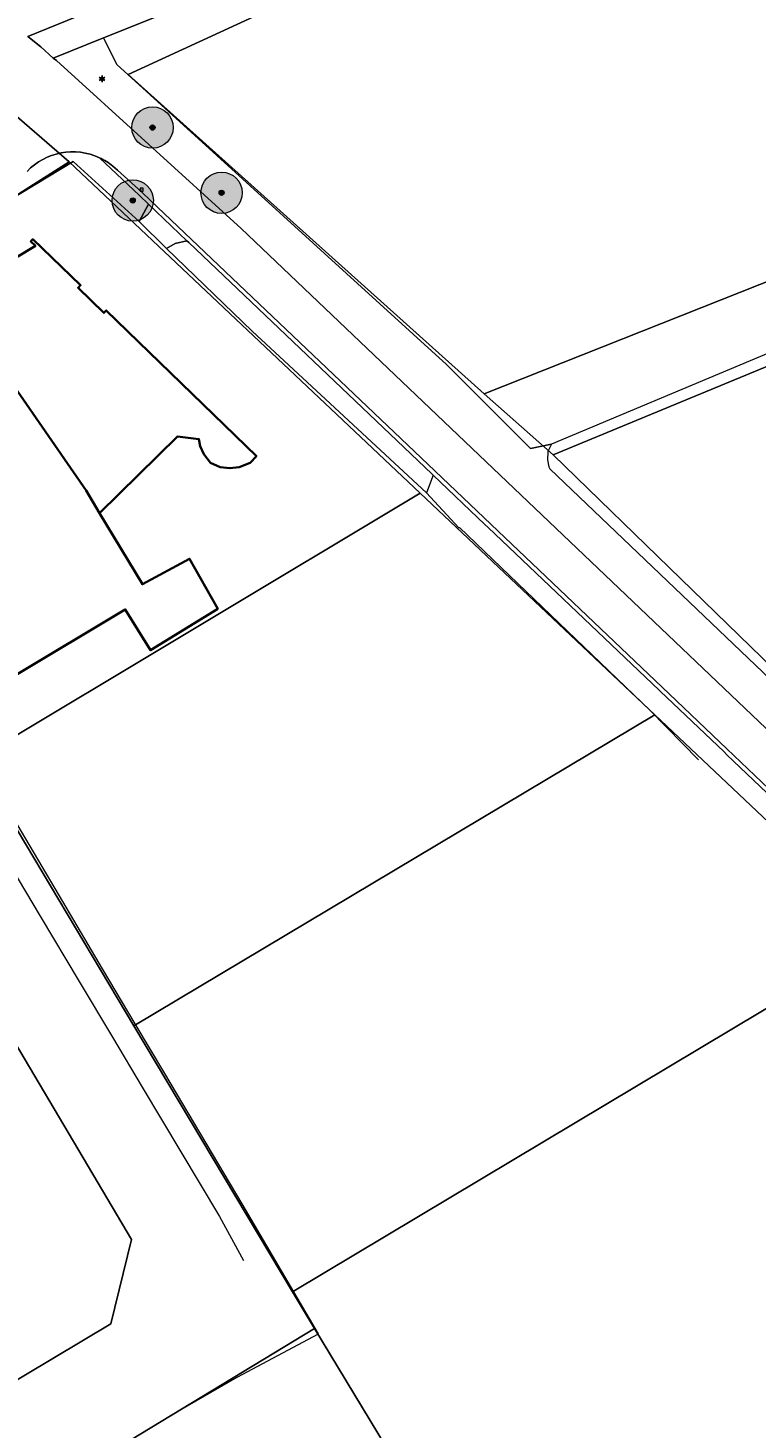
# Model space of a CAD drawing. Header units: millimetres. Extents: x 162876 to 168130, y 402614 to 405602.
# Tile 66 of 256: x 164929 to 165000, y 403336 to 403471. Entities that reach past the tile are written whole.
import ezdxf
from ezdxf.enums import TextEntityAlignment as Align

# ---------------------------------------------------------------- set-up
doc = ezdxf.new("R2010")
doc.units = ezdxf.units.MM
for name, color, linetype, lineweight in [('X-CA190022.004-UO-BGT_Ondergrond$0$GE_203_VGOHaag_Lijn_GEM', 253, 'X-CA190022.004-UO-BGT_Ondergrond$0$Heg', 9), ('X-CA190022.004-UO-BGT_Ondergrond$0$GE_314_WGDRijbaanLokaleweg_Vlak_GEM', 253, 'Continuous', 9), ('X-CA190022.004-UO-BGT_Ondergrond$0$GE_322_WGDInrit_Vlak_GEM', 253, 'Continuous', 9), ('X-CA190022.004-UO-BGT_Ondergrond$0$GE_367_OWGBerm_groenvoorziening_grasenk_GEM', 253, 'Continuous', 9), ('X-CA190022.004-UO-BGT_Ondergrond$0$GE_401_OTDErf_Vlak_GEM', 253, 'Continuous', 9), ('X-CA190022.004-UO-BGT_Ondergrond$0$GE_476_BTDGraslandagrarisch_Vlak_GEM', 253, 'Continuous', 9), ('X-CA190022.004-UO-BGT_Ondergrond$0$GE_601_PNDgrondvlakpand_Vlak_MV_GEM', 34, 'Continuous', 35), ('X-CA190022.004-UO-BGT_Ondergrond$0$GE_861_PALLichtmast_Punt_GEM', 202, 'Continuous', 25), ('X-CA190022.004-UO-BGT_Ondergrond$0$GE_886_PutKolk_Punt_GEM', 253, 'Continuous', 9), ('X-CA190022.004-UO-DWM_Beplanting_v0.1$0$B-WE-GR-BOOM-S AFKOMSTIG UIT BGT', 252, 'Continuous', 0), ('X-CA190022.004-UO-KAD_Percelen$0$B-WE-KG-GRENS_PERCEEL-GV', 150, 'Continuous', 9)]:
    doc.layers.add(name, color=color, linetype=linetype, lineweight=lineweight)
doc.styles.add('X-CA190022.004-UO-BGT_Ondergrond$0$NLCS-ISO', font='NLCS-ISO.ttf')
doc.linetypes.add('X-CA190022.004-UO-BGT_Ondergrond$0$Heg', pattern='A,5,-1.5,[2,dgnlstyle-meierijstad.shx,S=0.007937,R=45,X=0,Y=0],-1.5', length=8)

# ---------------------------------------------------------------- blocks, each defined once
blk = doc.blocks.new('X-CA190022.004-UO-BGT_Ondergrond$0$SRI-KOLK-SO')
at = {"color": 0, "linetype": 'ByBlock', "lineweight": 18}
blk.add_lwpolyline([(-1.125, -1.125), (1.125, -1.125), (1.125, 1.125), (-1.125, 1.125)], close=True, dxfattribs=at)
at = {"color": 0, "linetype": 'ByBlock', "lineweight": 18, "style": 'X-CA190022.004-UO-BGT_Ondergrond$0$NLCS-ISO'}
blk.add_text('k', height=1.5, dxfattribs=at).set_placement((0, 0), align=Align.MIDDLE_CENTER)
blk = doc.blocks.new('X-CA190022.004-UO-BGT_Ondergrond$0$IMGEOKolk')
at = {"xscale": 5, "yscale": 5, "zscale": 5}
blk.add_blockref('X-CA190022.004-UO-BGT_Ondergrond$0$SRI-KOLK-SO', (0, 0), dxfattribs=at)
blk = doc.blocks.new('X-CA190022.004-UO-BGT_Ondergrond$0$N-SIE-WEG_LICHTMAST-SO')
h = blk.add_hatch(color=256)
h.paths.add_polyline_path([(1.2, 0.5, 0.658505), (-1.2, 0.5)])
h.paths.add_polyline_path([(-1.2, -0.5, 0.658505), (1.2, -0.5)])
at = {"flags": 128}
for points in [[(-2.2, 1.3), (-1.1, 0.6)], [(-1.2, 0.5), (1.2, 0.5)], [(0, 1.3), (0, 2.5)], [(1.1, 0.6), (2.2, 1.3)], [(-2.2, -1.3), (-1.1, -0.6)], [(-1.2, -0.5), (1.2, -0.5)], [(0, -1.3), (0, -2.5)], [(2.2, -1.3), (1.1, -0.6)]]:
    blk.add_lwpolyline(points, dxfattribs=at)
at = {"ltscale": 0.5}
blk.add_circle((0, 0), 1.27, dxfattribs=at)
at = {"style": 'X-CA190022.004-UO-BGT_Ondergrond$0$NLCS-ISO'}
blk.add_attdef('TYPE', text='', height=1.8, dxfattribs=at).set_placement((0, 2.5), align=Align.BOTTOM_CENTER)
blk = doc.blocks.new('X-CA190022.004-UO-BGT_Ondergrond$0$IMGEOLichtmastpaal')
at = {"xscale": 5, "yscale": 5, "zscale": 5}
blk.add_blockref('X-CA190022.004-UO-BGT_Ondergrond$0$N-SIE-WEG_LICHTMAST-SO', (0, 6.4), dxfattribs=at)
blk = doc.blocks.new('X-CA190022.004-UO-DWM_Beplanting_v0.1$0$SGR-BOOM_01-SO')
at = {"linetype": 'ByBlock', "lineweight": 18}
h = blk.add_hatch(color=0, dxfattribs=at)
h.dxf.hatch_style = 1
edge = h.paths.add_edge_path()
edge.add_arc((0, 0), 0.25, 0, 360)
at = {"color": 0, "linetype": 'ByBlock', "lineweight": 18}
for radius in [2, 0.25]:
    blk.add_circle((0, 0), radius, dxfattribs=at)
blk = doc.blocks.new('X-CA190022.004-UO-DWM_Beplanting_v0.1$0$IMGEOBoom')
at = {"transparency": 33554457}
h = blk.add_hatch(color=256, dxfattribs=at)
h.dxf.hatch_style = 1
edge = h.paths.add_edge_path()
edge.add_arc((0, 0), 100, 0, 360)
edge = h.paths.add_edge_path(flags=17)
edge.add_arc((0, 0), 12.5, 0, 360)
h = blk.add_hatch()
h.set_pattern_fill('ANGLE', color=256)
h.set_pattern_definition([(0, (0, 0), (0, 6.985), [5.08, -1.905]), (90, (0, 0), (-6.985, 4e-16), [5.08, -1.905])])
edge = h.paths.add_edge_path(flags=17)
edge.add_arc((0, 0), 12.5, 0, 360)
at = {"xscale": 50, "yscale": 50, "zscale": 50}
blk.add_blockref('X-CA190022.004-UO-DWM_Beplanting_v0.1$0$SGR-BOOM_01-SO', (0, 0), dxfattribs=at)

msp = doc.modelspace()

# ---------------------------------------------------------------- linework, layer by layer
at = {"layer": 'X-CA190022.004-UO-BGT_Ondergrond$0$GE_203_VGOHaag_Lijn_GEM'}
for p, q in [((164933.594, 403458.225), (164926.038, 403453.675)), ((164939.983, 403452.401), (164933.594, 403458.225))]:
    msp.add_line(p, q, dxfattribs=at)
at = {"layer": 'X-CA190022.004-UO-BGT_Ondergrond$0$GE_314_WGDRijbaanLokaleweg_Vlak_GEM', "flags": 128}
for points in [[(164987.254, 403490.483), (164936.523, 403470.173), (164931.67, 403468.23), (164930.468, 403469.305), (164929.218, 403470.324), (164934.918, 403472.65), (164986.179, 403493.565), (164995.617, 403497.416), (165006.079, 403501.684), (165007.2, 403498.468), (164987.254, 403490.483)], [(164929.218, 403470.324), (164930.468, 403469.305), (164931.67, 403468.23)], [(164931.67, 403468.23), (164931.97, 403467.99), (164949.86, 403451.75), (165026.383, 403378.875), (165023.603, 403375.954), (165021.956, 403377.521), (165016.529, 403382.683), (164996.875, 403401.378), (164990.601, 403407.345), (164974.045, 403423.092), (164968.588, 403428.283), (164945.057, 403450.665), (164941.078, 403454.449), (164940.275, 403455.206), (164937.868, 403457.378), (164937.433, 403457.771)], [(165016.253, 403382.393), (164996.877, 403400.824), (164996.599, 403401.088), (164990.409, 403406.975), (164990.325, 403407.055), (164973.769, 403422.802), (164973.457, 403423.099), (164968.438, 403427.874), (164968.312, 403427.993), (164944.781, 403450.375), (164944.593, 403450.554), (164940.88, 403454.08), (164940.001, 403454.915), (164936.134, 403458.586)], [(164937.433, 403457.771), (164937.868, 403457.378), (164940.275, 403455.206), (164941.078, 403454.449), (164945.057, 403450.665), (164968.588, 403428.283), (164974.045, 403423.092)], [(164905.197, 403427.523), (164914.546, 403411.796), (164914.831, 403411.317), (164917.77, 403406.374), (164930.403, 403385.187), (164934.173, 403378.875), (164937.392, 403373.485), (164940.275, 403368.658), (164947.741, 403356.157), (164950.067, 403351.875)], [(164974.045, 403423.092), (164990.601, 403407.345), (164996.875, 403401.378), (165016.529, 403382.683)]]:
    msp.add_lwpolyline(points, dxfattribs=at)
at = {"layer": 'X-CA190022.004-UO-BGT_Ondergrond$0$GE_314_WGDRijbaanLokaleweg_Vlak_GEM'}
for centre, radius, start, end in [((164933.557, 403453.042), 6.114, 65.07045, 136.46584), ((164933.532, 403452.996), 6.166, 50.75229, 65.03892)]:
    msp.add_arc(centre, radius, start, end, dxfattribs=at)
at = {"layer": 'X-CA190022.004-UO-BGT_Ondergrond$0$GE_314_WGDRijbaanLokaleweg_Vlak_GEM', "extrusion": (0, 0, -1)}
msp.add_arc((-164933.532, 403452.996), 6.166, 114.96108, 129.24771, dxfattribs=at)
at = {"layer": 'X-CA190022.004-UO-BGT_Ondergrond$0$GE_322_WGDInrit_Vlak_GEM', "flags": 128}
msp.add_lwpolyline([(164940.88, 403454.08), (164944.593, 403450.554), (164943.464, 403450.285), (164942.621, 403449.789), (164939.983, 403452.401), (164940.88, 403454.08)], dxfattribs=at)
at = {"layer": 'X-CA190022.004-UO-BGT_Ondergrond$0$GE_367_OWGBerm_groenvoorziening_grasenk_GEM', "flags": 128}
for points in [[(165026.383, 403378.875), (164949.86, 403451.75), (164931.97, 403467.99), (164931.67, 403468.23), (164936.523, 403470.173), (164937.813, 403467.612), (164969.732, 403438.585), (164977.861, 403430.461), (164979.896, 403430.855)], [(164936.134, 403458.586), (164940.001, 403454.915), (164940.88, 403454.08), (164939.983, 403452.401), (164933.594, 403458.225), (164926.038, 403453.675), (164911.481, 403444.404), (164907.505, 403441.881), (164907.089, 403442.575), (164900.866, 403438.956)], [(164944.593, 403450.554), (164944.781, 403450.375), (164968.312, 403427.993), (164968.438, 403427.874), (164967.806, 403426.153), (164950.91, 403441.793), (164942.621, 403449.789), (164943.464, 403450.285), (164944.593, 403450.554)], [(164979.896, 403430.855), (164979.531, 403430.171), (164979.508, 403429.364), (164979.632, 403428.688), (164979.736, 403428.475), (165042.306, 403368.776)]]:
    msp.add_lwpolyline(points, dxfattribs=at)
at = {"layer": 'X-CA190022.004-UO-BGT_Ondergrond$0$GE_367_OWGBerm_groenvoorziening_grasenk_GEM', "extrusion": (0, 0, -1)}
msp.add_arc((-164933.557, 403453.042), 6.114, 43.53416, 114.92955, dxfattribs=at)
at = {"layer": 'X-CA190022.004-UO-BGT_Ondergrond$0$GE_401_OTDErf_Vlak_GEM', "flags": 128}
for points in [[(164921.189, 403507.524), (164923.024, 403495.824), (164927.727, 403480.797), (164933.004, 403474.947), (164934.918, 403472.65), (164929.218, 403470.324)], [(164926.038, 403453.675), (164933.594, 403458.225), (164939.983, 403452.401), (164942.621, 403449.789), (164950.91, 403441.793), (164967.806, 403426.153), (164970.914, 403422.789), (164970.983, 403422.801), (164989.433, 403405.096), (164994.137, 403400.337)], [(164922.761, 403445.748), (164929.938, 403450.044), (164929.482, 403450.482), (164929.568, 403450.571), (164929.684, 403450.691), (164934.312, 403446.251), (164934.071, 403445.999), (164936.561, 403443.565), (164936.793, 403443.805), (164951.336, 403429.711), (164950.723, 403429.078), (164949.654, 403428.653), (164948.771, 403428.541), (164947.813, 403428.63), (164946.877, 403429.066), (164946.23, 403429.895), (164945.889, 403430.689), (164945.772, 403431.359), (164943.685, 403431.609), (164936.149, 403424.203), (164940.295, 403417.324), (164944.861, 403419.779), (164947.585, 403414.941), (164941.076, 403410.923)], [(164941.076, 403410.923), (164938.637, 403414.874), (164927.919, 403408.459)], [(164937.818, 403333.717), (164943.814, 403337.346), (164949.453, 403340.603), (164957.326, 403344.777), (164949.946, 403357.363), (164942.457, 403369.988), (164939.608, 403374.792), (164936.447, 403380.121), (164932.585, 403386.632), (164924.55, 403400.179)]]:
    msp.add_lwpolyline(points, dxfattribs=at)
at = {"layer": 'X-CA190022.004-UO-BGT_Ondergrond$0$GE_476_BTDGraslandagrarisch_Vlak_GEM', "flags": 128}
msp.add_lwpolyline([(165013.332, 403499.956), (165030.959, 403452.747), (165023.079, 403449.483), (165008.747, 403442.968), (164979.896, 403430.855), (164977.861, 403430.461), (164969.732, 403438.585), (164937.813, 403467.612), (164936.523, 403470.173), (164987.254, 403490.483), (165007.2, 403498.468), (165007.367, 403497.99), (165008.172, 403498.022), (165013.332, 403499.956)], dxfattribs=at)
at = {"layer": 'X-CA190022.004-UO-BGT_Ondergrond$0$GE_601_PNDgrondvlakpand_Vlak_MV_GEM', "flags": 128}
for points in [[(164922.761, 403445.748), (164929.938, 403450.044), (164929.482, 403450.482), (164929.568, 403450.571), (164929.684, 403450.691), (164934.312, 403446.251), (164934.071, 403445.999), (164936.561, 403443.565), (164936.793, 403443.805), (164951.336, 403429.711), (164950.723, 403429.078), (164949.654, 403428.653), (164948.771, 403428.541), (164947.813, 403428.63), (164946.877, 403429.066), (164946.23, 403429.895), (164945.889, 403430.689), (164945.772, 403431.359), (164943.685, 403431.609), (164936.149, 403424.203), (164934.84, 403426.373), (164924.191, 403441.73)], [(164934.84, 403426.373), (164936.149, 403424.203), (164940.295, 403417.324), (164944.861, 403419.779), (164947.585, 403414.941), (164941.076, 403410.923), (164938.637, 403414.874), (164927.919, 403408.459), (164916.755, 403427.14), (164918.305, 403428.735), (164912.309, 403434.6), (164920.249, 403439.364), (164921.613, 403440.183), (164924.191, 403441.73), (164934.84, 403426.373)]]:
    msp.add_lwpolyline(points, dxfattribs=at)
at = {"layer": 'X-CA190022.004-UO-KAD_Percelen$0$B-WE-KG-GRENS_PERCEEL-GV', "flags": 128}
for points in [[(164973.363, 403435.752), (164938.909, 403466.637), (164977.357, 403484.345), (165014.574, 403498.968), (165028.772, 403457.695), (165031.011, 403450.909), (165035.797, 403452.89), (165076.688, 403336.028), (164980.053, 403429.822)], [(165028.772, 403457.695), (165014.574, 403498.968), (164977.357, 403484.345), (164938.909, 403466.637), (164973.363, 403435.752)], [(164901.56, 403438.109), (164924.099, 403400.344), (164967.18, 403426.127), (164933.216, 403458.195)], [(165028.772, 403457.695), (164973.363, 403435.752), (164980.053, 403429.822), (165031.011, 403450.909)], [(164980.053, 403429.822), (165076.688, 403336.028), (165035.797, 403452.89), (165031.011, 403450.909)], [(164954.833, 403348.861), (164939.479, 403374.607), (164924.099, 403400.344), (164901.56, 403438.109), (164892.411, 403432.951), (164869.716, 403418.472), (164895.001, 403422.031), (164900.223, 403419.651), (164922.777, 403381.654), (164939.242, 403353.915), (164937.222, 403345.746), (164906.472, 403327.395), (164895.777, 403322.587), (164886.48, 403318.408), (164886.87, 403317.695), (164884.283, 403316.292), (164880.857, 403314.775), (164884.46, 403306.528), (164884.675, 403305.956), (164908.249, 403316.527), (164912.496, 403318.411), (164933.165, 403330.901), (164956.96, 403345.302)], [(164989.901, 403404.693), (164967.18, 403426.127), (164924.099, 403400.344), (164939.479, 403374.607)], [(164845.357, 403357.724), (164856.298, 403362.654), (164860.907, 403364.695), (164863.665, 403365.973), (164863.965, 403366.253), (164864.324, 403365.48), (164873.801, 403369.889), (164895.777, 403322.587), (164906.472, 403327.395), (164937.222, 403345.746), (164939.242, 403353.915), (164922.777, 403381.654), (164905.276, 403371.149), (164890.583, 403362.324), (164873.687, 403390.933), (164860.691, 403412.925), (164848.448, 403405.401), (164839.719, 403399.409), (164830.216, 403391.446), (164834.264, 403382.34), (164845.19, 403358.15)], [(165012.524, 403383.331), (164989.901, 403404.693), (164939.479, 403374.607), (164954.833, 403348.861)], [(164976.169, 403313.554), (165001.318, 403326.65), (165022.725, 403338.474), (165008.964, 403363.228), (165024.596, 403371.918), (165012.524, 403383.331), (164954.833, 403348.861), (164956.96, 403345.302)], [(164976.169, 403313.554), (164956.96, 403345.302), (164933.165, 403330.901), (164951.48, 403300.731)]]:
    msp.add_lwpolyline(points, close=True, dxfattribs=at)
for points in [[(164774.402, 403327.035), (164803.217, 403366.245), (164804.356, 403362.803), (164815.089, 403375.055), (164822.536, 403383.556), (164830.216, 403391.446), (164839.719, 403399.409), (164848.448, 403405.401), (164860.691, 403412.925), (164869.716, 403418.472), (164892.411, 403432.951), (164901.56, 403438.109), (164933.216, 403458.195), (164926.724, 403463.811), (164914.403, 403455.632), (164906.278, 403450.229), (164887.02, 403437.53), (164875.72, 403430.96), (164871.654, 403428.532), (164867.57, 403462.53), (164867.38, 403464.74), (164866.612, 403472.854)], [(164912.727, 403472.756), (164924.085, 403466.159), (164926.724, 403463.811), (164933.216, 403458.195), (164967.18, 403426.127), (164989.901, 403404.693), (165012.524, 403383.331)]]:
    msp.add_lwpolyline(points, dxfattribs=at)

# ---------------------------------------------------------------- block references
at = {"layer": 'X-CA190022.004-UO-BGT_Ondergrond$0$GE_861_PALLichtmast_Punt_GEM', "xscale": 0.025, "yscale": 0.025, "zscale": 0.025}
msp.add_blockref('X-CA190022.004-UO-BGT_Ondergrond$0$IMGEOLichtmastpaal', (164936.387, 403466.056), dxfattribs=at)
at = {"layer": 'X-CA190022.004-UO-BGT_Ondergrond$0$GE_886_PutKolk_Punt_GEM', "xscale": 0.025, "yscale": 0.025, "zscale": 0.025}
msp.add_blockref('X-CA190022.004-UO-BGT_Ondergrond$0$IMGEOKolk', (164940.212, 403455.482), dxfattribs=at)
at = {"layer": 'X-CA190022.004-UO-DWM_Beplanting_v0.1$0$B-WE-GR-BOOM-S AFKOMSTIG UIT BGT', "xscale": 0.02, "yscale": 0.02, "zscale": 0.02}
for p in [(164941.273, 403461.508), (164947.961, 403455.191), (164939.356, 403454.45)]:
    msp.add_blockref('X-CA190022.004-UO-DWM_Beplanting_v0.1$0$IMGEOBoom', p, dxfattribs=at)

doc.saveas('drawing.dxf')
